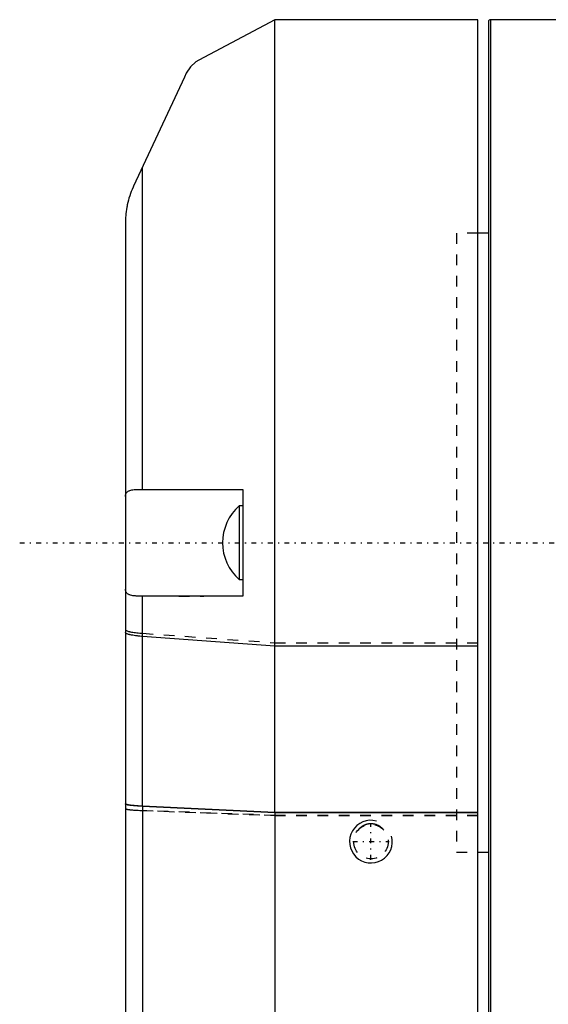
# Model space of a CAD drawing. Extents: x -109 to 109, y -1 to 887.
# Tile 9 of 15: x -109 to -59, y 677 to 769. Entities that reach past the tile are written whole.
import ezdxf

# ---------------------------------------------------------------- set-up
doc = ezdxf.new("R2010")
doc.units = 0
doc.linetypes.add('CENTER', pattern=[1.5, 0.45, -0.5, 0.05, -0.5])
doc.linetypes.add('DASHED', pattern=[2, 1, -1])
for name, color, linetype in [('AM_0', 7, 'CONTINUOUS'), ('AM_10', 7, 'CONTINUOUS'), ('AM_3', 7, 'DASHED'), ('AM_7', 7, 'CENTER')]:
    doc.layers.add(name, color=color, linetype=linetype)

msp = doc.modelspace()

# ---------------------------------------------------------------- linework, layer by layer
at = {"layer": 'AM_0', "color": 7, "linetype": 'CONTINUOUS'}
for p, q in [((-85, 769), (-92.13, 765.209)), ((-66, 769), (-85, 769)), ((-85, 694.742), (-85, 769)), ((-66, 664.88), (-66, 769)), ((-65, 768.8), (-65, 671.2)), ((-40.389, 769), (-64.8, 769)), ((-64.8, 769), (-64.8, 671)), ((-93.47, 763.629), (-98.24, 753.4)), ((-97.408, 725), (-97.408, 755.183)), ((-99, 750), (-99, 540.247)), ((-65, 749), (-66, 749)), ((-97.591, 725), (-88, 725)), ((-88, 725), (-88, 715)), ((-88, 723.45), (-88.343, 723.45)), ((-88.343, 723.45), (-88.343, 716.55)), ((-88.343, 716.55), (-88, 716.55)), ((-88, 715), (-97.591, 715)), ((-97.408, 695.317), (-97.408, 715)), ((-85, 710.323), (-97.408, 711.224)), ((-66, 710.323), (-85, 710.323)), ((-85, 694.742), (-97.408, 695.317)), ((-97.408, 695.316), (-97.408, 604.998)), ((-97.408, 695.316), (-85, 694.741)), ((-66, 694.742), (-85, 694.742)), ((-85, 694.741), (-85, 531)), ((-85, 694.741), (-66, 694.741)), ((-66, 691), (-65, 691))]:
    msp.add_line(p, q, dxfattribs=at)
msp.add_lwpolyline([(-99, 695.547), (-98.951, 695.5), (-98.807, 695.455), (-98.572, 695.412), (-98.253, 695.374), (-97.861, 695.342), (-97.408, 695.316)], dxfattribs=at)
for points in [[(-92.13, 765.208, 0), (-92.398, 765.037, 0), (-92.906, 764.578, 0), (-93.317, 763.977, 0), (-93.47, 763.629, 0)], [(-98.24, 753.4, 0), (-98.285, 753.303, 0), (-98.371, 753.106, 0), (-98.452, 752.907, 0), (-98.491, 752.806, 0), (-98.528, 752.704, 0), (-98.599, 752.499, 0), (-98.664, 752.291, 0), (-98.724, 752.08, 0), (-98.778, 751.866, 0), (-98.827, 751.65, 0), (-98.849, 751.541, 0), (-98.87, 751.432, 0), (-98.906, 751.219, 0), (-98.935, 751.016, 0), (-98.957, 750.824, 0), (-98.974, 750.645, 0), (-98.985, 750.479, 0), (-98.99, 750.401, 0), (-98.993, 750.327, 0), (-98.998, 750.189, 0), (-98.999, 750.116, 0), (-98.999, 750.096, 0), (-99, 750.077, 0), (-99, 750.067, 0), (-99, 750.058, 0), (-99, 750.028, 0), (-99, 750.01, 0), (-99, 750.007, 0), (-99, 750.004, 0), (-99, 750.003, 0), (-99, 750.003, 0), (-99, 750.003, 0), (-99, 750.002, 0), (-99, 750.002, 0), (-99, 750.002, 0), (-99, 750.002, 0), (-99, 750.002, 0), (-99, 750.001, 0), (-99, 750.001, 0), (-99, 750.001, 0), (-99, 750.001, 0), (-99, 750.001, 0), (-99, 750.001, 0), (-99, 750.001, 0), (-99, 750.001, 0), (-99, 750.001, 0), (-99, 750.001, 0), (-99, 750.001, 0), (-99, 750.001, 0), (-99, 750.001, 0), (-99, 750.001, 0), (-99, 750.001, 0), (-99, 750.001, 0), (-99, 750.001, 0), (-99, 750.001, 0), (-99, 750.001, 0), (-99, 750.001, 0), (-99, 750.001, 0), (-99, 750.001, 0), (-99, 750.001, 0), (-99, 750.001, 0), (-99, 750.001, 0), (-99, 750.001, 0), (-99, 750.001, 0), (-99, 750.001, 0), (-99, 750, 0), (-99, 750, 0), (-99, 750, 0), (-99, 750, 0), (-99, 750, 0), (-99, 750, 0), (-99, 750, 0), (-99, 750, 0), (-99, 750, 0), (-99, 750, 0), (-99, 750, 0), (-99, 750, 0), (-99, 750, 0), (-99, 750, 0), (-99, 750, 0), (-99, 750, 0), (-99, 750, 0), (-99, 750, 0), (-99, 750, 0), (-99, 750, 0), (-99, 750, 0), (-99, 750, 0), (-99, 750, 0), (-99, 750, 0), (-99, 750, 0), (-99, 750, 0), (-99, 750, 0), (-99, 750, 0), (-99, 750, 0), (-99, 750, 0), (-99, 750, 0), (-99, 750, 0), (-99, 750, 0), (-99, 750, 0), (-99, 750, 0), (-99, 750, 0), (-99, 750, 0), (-99, 750, 0), (-99, 750, 0), (-99, 750, 0), (-99, 750, 0), (-99, 750, 0), (-99, 750, 0), (-99, 750, 0), (-99, 750, 0), (-99, 750, 0), (-99, 750, 0)], [(-99, 724.339, 0), (-98.999, 724.382, 0), (-98.99, 724.462, 0), (-98.973, 724.536, 0), (-98.961, 724.571, 0), (-98.947, 724.604, 0), (-98.912, 724.667, 0), (-98.867, 724.724, 0), (-98.813, 724.775, 0), (-98.749, 724.82, 0), (-98.677, 724.859, 0), (-98.637, 724.876, 0), (-98.596, 724.892, 0), (-98.506, 724.92, 0), (-98.408, 724.943, 0), (-98.301, 724.962, 0), (-98.187, 724.976, 0), (-98.066, 724.986, 0), (-98.002, 724.99, 0), (-97.938, 724.994, 0), (-97.804, 724.998, 0), (-97.664, 725, 0), (-97.591, 725, 0)], [(-97.591, 715, 0), (-97.664, 715, 0), (-97.804, 715.002, 0), (-97.938, 715.006, 0), (-98.003, 715.01, 0), (-98.066, 715.014, 0), (-98.188, 715.024, 0), (-98.302, 715.038, 0), (-98.408, 715.057, 0), (-98.507, 715.08, 0), (-98.597, 715.108, 0), (-98.638, 715.124, 0), (-98.678, 715.142, 0), (-98.75, 715.181, 0), (-98.813, 715.226, 0), (-98.867, 715.277, 0), (-98.912, 715.334, 0), (-98.947, 715.396, 0), (-98.962, 715.43, 0), (-98.973, 715.465, 0), (-98.991, 715.539, 0), (-98.999, 715.619, 0), (-99, 715.661, 0)], [(-97.408, 711.224, 0), (-97.488, 711.23, 0), (-97.642, 711.243, 0), (-97.789, 711.257, 0), (-97.861, 711.265, 0), (-97.931, 711.273, 0), (-98.065, 711.29, 0), (-98.192, 711.308, 0), (-98.311, 711.327, 0), (-98.422, 711.346, 0), (-98.524, 711.367, 0), (-98.572, 711.378, 0), (-98.617, 711.389, 0), (-98.7, 711.411, 0), (-98.774, 711.434, 0), (-98.838, 711.458, 0), (-98.891, 711.482, 0), (-98.934, 711.507, 0), (-98.951, 711.519, 0), (-98.966, 711.532, 0), (-98.988, 711.557, 0), (-98.999, 711.582, 0), (-99, 711.595, 0)], [(-97.408, 695.317, 0), (-97.487, 695.321, 0), (-97.641, 695.329, 0), (-97.789, 695.338, 0), (-97.861, 695.343, 0), (-97.931, 695.348, 0), (-98.065, 695.359, 0), (-98.192, 695.37, 0), (-98.311, 695.382, 0), (-98.422, 695.394, 0), (-98.524, 695.407, 0), (-98.572, 695.414, 0), (-98.617, 695.42, 0), (-98.7, 695.434, 0), (-98.774, 695.449, 0), (-98.838, 695.463, 0), (-98.891, 695.478, 0), (-98.934, 695.494, 0), (-98.951, 695.501, 0), (-98.966, 695.509, 0), (-98.988, 695.525, 0), (-98.999, 695.541, 0), (-99, 695.548, 0)]]:
    msp.add_polyline3d(points, dxfattribs=at)
for centre, radius, start, end in [((-64.8, 768.8), 0.2, 90, 180), ((-85.303, 719.998), 4.6, 131.36621, 179.9713), ((-85.303, 720.002), 4.6, 180.0287, 228.63379)]:
    msp.add_arc(centre, radius, start, end, dxfattribs=at)
at = {"layer": 'AM_10', "color": 7, "linetype": 'CONTINUOUS'}
msp.add_arc((-76, 692), 2, 75, 15, dxfattribs=at)
at = {"layer": 'AM_3', "color": 6, "linetype": 'DASHED'}
for p, q in [((-66, 749), (-68, 749)), ((-68, 749), (-68, 691)), ((-93.996, 715), (-91.645, 715)), ((-97.408, 711.515), (-85, 710.636)), ((-97.408, 695.316), (-97.408, 711.224)), ((-85, 710.636), (-66, 710.636)), ((-85, 694.741), (-85, 710.323)), ((-97.408, 694.916), (-85, 694.455)), ((-85, 694.453), (-97.408, 694.914)), ((-85, 694.455), (-66, 694.455)), ((-66, 694.453), (-85, 694.453)), ((-68, 691), (-66, 691))]:
    msp.add_line(p, q, dxfattribs=at)
msp.add_lwpolyline([(-99, 695.098), (-98.951, 695.061), (-98.807, 695.025), (-98.572, 694.991), (-98.253, 694.96), (-97.861, 694.934), (-97.408, 694.914)], dxfattribs=at)
for points in [[(-99, 711.876, 0), (-98.999, 711.864, 0), (-98.988, 711.839, 0), (-98.966, 711.815, 0), (-98.951, 711.802, 0), (-98.934, 711.79, 0), (-98.891, 711.766, 0), (-98.838, 711.743, 0), (-98.774, 711.72, 0), (-98.7, 711.697, 0), (-98.617, 711.675, 0), (-98.572, 711.665, 0), (-98.524, 711.654, 0), (-98.422, 711.634, 0), (-98.311, 711.615, 0), (-98.192, 711.596, 0), (-98.065, 711.579, 0), (-97.931, 711.562, 0), (-97.861, 711.555, 0), (-97.789, 711.547, 0), (-97.642, 711.533, 0), (-97.488, 711.52, 0), (-97.408, 711.515, 0)], [(-99, 695.101, 0), (-98.999, 695.095, 0), (-98.988, 695.082, 0), (-98.967, 695.07, 0), (-98.952, 695.063, 0), (-98.934, 695.057, 0), (-98.89, 695.044, 0), (-98.836, 695.032, 0), (-98.775, 695.021, 0), (-98.704, 695.01, 0), (-98.621, 694.999, 0), (-98.575, 694.993, 0), (-98.527, 694.988, 0), (-98.422, 694.977, 0), (-98.31, 694.967, 0), (-98.192, 694.958, 0), (-98.071, 694.949, 0), (-97.939, 694.941, 0), (-97.869, 694.937, 0), (-97.797, 694.933, 0), (-97.645, 694.926, 0), (-97.488, 694.919, 0), (-97.408, 694.916, 0)], [(-74.812, 693.103, 0), (-74.82, 693.113, 0), (-74.836, 693.131, 0), (-74.852, 693.15, 0), (-74.86, 693.159, 0), (-74.868, 693.168, 0), (-74.885, 693.186, 0), (-74.902, 693.203, 0), (-74.919, 693.221, 0), (-74.937, 693.238, 0), (-74.955, 693.255, 0), (-74.964, 693.264, 0), (-74.973, 693.272, 0), (-74.992, 693.289, 0), (-75.011, 693.305, 0), (-75.03, 693.321, 0), (-75.049, 693.337, 0), (-75.069, 693.353, 0), (-75.079, 693.36, 0), (-75.09, 693.368, 0), (-75.11, 693.383, 0), (-75.131, 693.397, 0), (-75.141, 693.405, 0), (-75.152, 693.412, 0), (-75.173, 693.426, 0), (-75.195, 693.439, 0), (-75.206, 693.446, 0), (-75.217, 693.453, 0), (-75.239, 693.465, 0), (-75.261, 693.478, 0), (-75.284, 693.49, 0), (-75.306, 693.502, 0), (-75.329, 693.513, 0), (-75.341, 693.519, 0), (-75.352, 693.524, 0), (-75.376, 693.535, 0), (-75.399, 693.545, 0), (-75.423, 693.555, 0), (-75.447, 693.565, 0), (-75.471, 693.574, 0), (-75.483, 693.578, 0), (-75.495, 693.583, 0), (-75.519, 693.591, 0), (-75.543, 693.599, 0), (-75.568, 693.606, 0), (-75.592, 693.613, 0), (-75.617, 693.62, 0), (-75.629, 693.623, 0), (-75.642, 693.626, 0), (-75.666, 693.632, 0), (-75.691, 693.637, 0), (-75.716, 693.642, 0), (-75.741, 693.646, 0), (-75.766, 693.65, 0), (-75.778, 693.652, 0), (-75.79, 693.654, 0), (-75.815, 693.657, 0), (-75.84, 693.66, 0), (-75.865, 693.663, 0), (-75.89, 693.665, 0), (-75.914, 693.666, 0), (-75.927, 693.667, 0), (-75.939, 693.667, 0), (-75.963, 693.668, 0), (-75.988, 693.668, 0), (-76, 693.669, 0), (-76.012, 693.668, 0), (-76.037, 693.668, 0), (-76.061, 693.667, 0), (-76.073, 693.667, 0), (-76.086, 693.666, 0), (-76.11, 693.665, 0), (-76.135, 693.663, 0), (-76.16, 693.66, 0), (-76.185, 693.657, 0), (-76.21, 693.654, 0), (-76.222, 693.652, 0), (-76.234, 693.65, 0), (-76.259, 693.646, 0), (-76.284, 693.642, 0), (-76.309, 693.637, 0), (-76.334, 693.632, 0), (-76.358, 693.626, 0), (-76.371, 693.623, 0), (-76.383, 693.62, 0), (-76.408, 693.613, 0), (-76.432, 693.606, 0), (-76.457, 693.599, 0), (-76.481, 693.591, 0), (-76.505, 693.583, 0), (-76.517, 693.578, 0), (-76.529, 693.574, 0), (-76.553, 693.565, 0), (-76.577, 693.555, 0), (-76.601, 693.545, 0), (-76.624, 693.535, 0), (-76.648, 693.524, 0), (-76.659, 693.519, 0), (-76.671, 693.513, 0), (-76.694, 693.502, 0), (-76.716, 693.49, 0), (-76.739, 693.478, 0), (-76.761, 693.465, 0), (-76.783, 693.453, 0), (-76.794, 693.446, 0), (-76.805, 693.439, 0), (-76.827, 693.426, 0), (-76.848, 693.412, 0), (-76.859, 693.405, 0), (-76.869, 693.397, 0), (-76.89, 693.383, 0), (-76.91, 693.368, 0), (-76.921, 693.36, 0), (-76.931, 693.353, 0), (-76.951, 693.337, 0), (-76.97, 693.321, 0), (-76.989, 693.305, 0), (-77.008, 693.289, 0), (-77.027, 693.272, 0), (-77.036, 693.264, 0), (-77.045, 693.255, 0), (-77.063, 693.238, 0), (-77.081, 693.221, 0), (-77.098, 693.203, 0), (-77.115, 693.186, 0), (-77.132, 693.168, 0), (-77.14, 693.159, 0), (-77.148, 693.15, 0), (-77.164, 693.131, 0), (-77.18, 693.113, 0), (-77.188, 693.103, 0)]]:
    msp.add_polyline3d(points, dxfattribs=at)
msp.add_circle((-76, 692), 1.621, dxfattribs=at)
at = {"layer": 'AM_7', "color": 4, "linetype": 'CENTER'}
for p, q in [((-108.9, 720), (108.9, 720)), ((-76, 690.298), (-76, 693.702)), ((-77.702, 692), (-74.298, 692))]:
    msp.add_line(p, q, dxfattribs=at)

doc.saveas('drawing.dxf')
